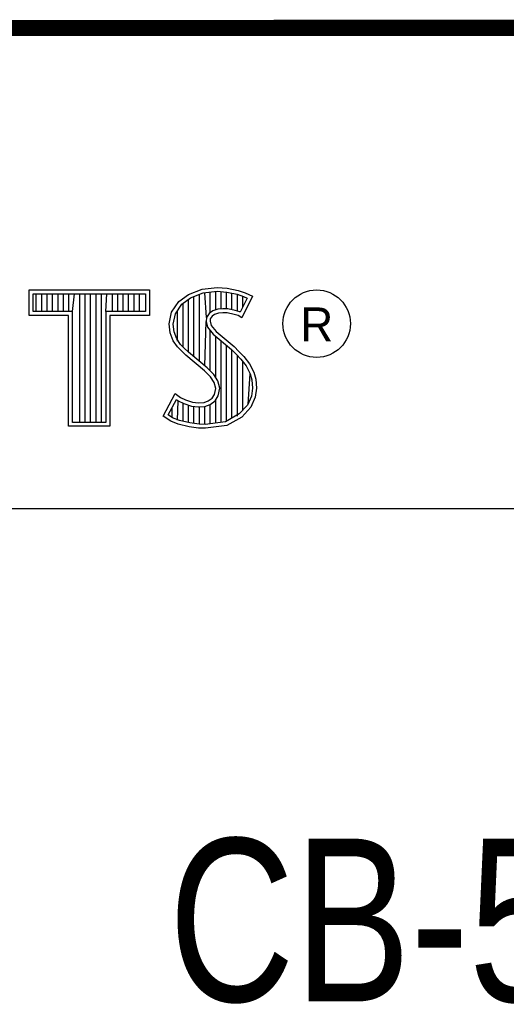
# Model space of a CAD drawing. Header units: inches. Extents: x 0 to 22, y 0 to 17.
# Tile 7 of 9: x 18.452 to 19.05, y 1.761 to 2.97. Entities that reach past the tile are written whole.
import ezdxf

# ---------------------------------------------------------------- set-up
doc = ezdxf.new("R2010")
doc.units = ezdxf.units.IN
doc.header["$LTSCALE"] = 1.21
doc.header["$MEASUREMENT"] = 0
doc.layers.get('0').update_dxf_attribs({"linetype": 'CONTINUOUS'})
doc.styles.get("Standard").update_dxf_attribs({"font": 'txt', "width": 0.8})

msp = doc.modelspace()

# ---------------------------------------------------------------- linework, layer by layer
at = {"color": 2, "linetype": 'CONTINUOUS'}
for p, q in [((16.3737, 2.9596), (21.5037, 2.9596)), ((16.375, 2.96), (21.5, 2.96)), ((18.4641, 2.6383), (18.6117, 2.6383)), ((18.4641, 2.607), (18.4641, 2.6383)), ((18.6117, 2.6383), (18.6117, 2.607)), ((18.6599, 2.6327), (18.6766, 2.6393)), ((18.6766, 2.6393), (18.695, 2.6413)), ((18.6777, 2.6346), (18.6951, 2.6365)), ((18.6865, 2.6103), (18.6865, 2.6355)), ((18.6932, 2.6137), (18.6932, 2.6362)), ((18.695, 2.6413), (18.7074, 2.6405)), ((18.6951, 2.6365), (18.7067, 2.6356)), ((18.6998, 2.6149), (18.6998, 2.6361)), ((18.7065, 2.6148), (18.7065, 2.6357)), ((18.7067, 2.6356), (18.7196, 2.6329)), ((18.7074, 2.6405), (18.7209, 2.6376)), ((18.7209, 2.6376), (18.7293, 2.6347)), ((18.469, 2.6334), (18.6068, 2.6334)), ((18.469, 2.6119), (18.469, 2.6334)), ((18.4729, 2.6119), (18.4729, 2.6334)), ((18.4795, 2.6119), (18.4795, 2.6334)), ((18.4862, 2.6119), (18.4862, 2.6334)), ((18.4929, 2.6119), (18.4929, 2.6334)), ((18.4996, 2.6119), (18.4996, 2.6334)), ((18.5062, 2.6119), (18.5062, 2.6334)), ((18.5129, 2.6119), (18.5129, 2.6334)), ((18.5174, 2.6119), (18.5196, 2.6334)), ((18.5263, 2.4756), (18.5263, 2.6334)), ((18.5329, 2.4756), (18.5329, 2.6334)), ((18.5396, 2.4756), (18.5396, 2.6334)), ((18.5463, 2.4756), (18.5463, 2.6334)), ((18.553, 2.4756), (18.553, 2.6334)), ((18.5584, 2.6119), (18.5596, 2.6334)), ((18.5663, 2.6119), (18.5663, 2.6334)), ((18.573, 2.6119), (18.573, 2.6334)), ((18.5797, 2.6119), (18.5797, 2.6334)), ((18.5863, 2.6119), (18.5863, 2.6334)), ((18.593, 2.6119), (18.593, 2.6334)), ((18.5997, 2.6119), (18.5997, 2.6334)), ((18.6068, 2.6334), (18.6068, 2.6119)), ((18.6391, 2.6108), (18.648, 2.624)), ((18.648, 2.624), (18.6599, 2.6327)), ((18.6516, 2.6206), (18.6622, 2.6284)), ((18.6598, 2.5616), (18.6598, 2.6266)), ((18.6622, 2.6284), (18.6777, 2.6346)), ((18.6664, 2.556), (18.6664, 2.6301)), ((18.6731, 2.5504), (18.6731, 2.6327)), ((18.6819, 2.6044), (18.6798, 2.6348)), ((18.7132, 2.6137), (18.7132, 2.6343)), ((18.7196, 2.6329), (18.7275, 2.6302)), ((18.7199, 2.6121), (18.7199, 2.6328)), ((18.7319, 2.6281), (18.7233, 2.6108)), ((18.7385, 2.6304), (18.7252, 2.6039)), ((18.7265, 2.6173), (18.7265, 2.6305)), ((18.7275, 2.6302), (18.7319, 2.6281)), ((18.7293, 2.6347), (18.7385, 2.6304)), ((18.5174, 2.6119), (18.469, 2.6119)), ((18.5174, 2.4756), (18.5174, 2.6119)), ((18.6068, 2.6119), (18.5584, 2.6119)), ((18.5584, 2.6119), (18.5584, 2.4756)), ((18.6437, 2.6089), (18.6516, 2.6206)), ((18.6464, 2.5754), (18.6464, 2.613)), ((18.6531, 2.5683), (18.6531, 2.6217)), ((18.6897, 2.6126), (18.6851, 2.6093)), ((18.6958, 2.6144), (18.6897, 2.6126)), ((18.7018, 2.6151), (18.6958, 2.6144)), ((18.708, 2.6148), (18.7018, 2.6151)), ((18.7172, 2.6129), (18.708, 2.6148)), ((18.7227, 2.6112), (18.7172, 2.6129)), ((18.5125, 2.607), (18.4641, 2.607)), ((18.5125, 2.4708), (18.5125, 2.607)), ((18.6117, 2.607), (18.5633, 2.607)), ((18.5633, 2.607), (18.5633, 2.4708)), ((18.6362, 2.5964), (18.6391, 2.6108)), ((18.6411, 2.5962), (18.6437, 2.6089)), ((18.6798, 2.5449), (18.6815, 2.5996)), ((18.6819, 2.6044), (18.6815, 2.5996)), ((18.6815, 2.5996), (18.683, 2.5925)), ((18.6851, 2.6093), (18.6819, 2.6044)), ((18.6866, 2.6027), (18.6864, 2.5999)), ((18.6864, 2.5999), (18.6875, 2.5947)), ((18.6887, 2.6059), (18.6866, 2.6027)), ((18.6918, 2.6082), (18.6887, 2.6059)), ((18.6967, 2.6097), (18.6918, 2.6082)), ((18.7019, 2.6102), (18.6967, 2.6097)), ((18.7074, 2.6099), (18.7019, 2.6102)), ((18.716, 2.6082), (18.7074, 2.6099)), ((18.7206, 2.6068), (18.716, 2.6082)), ((18.7252, 2.6039), (18.7206, 2.6068)), ((18.7233, 2.6108), (18.7227, 2.6112)), ((18.6374, 2.5855), (18.6362, 2.5964)), ((18.6421, 2.5866), (18.6411, 2.5962)), ((18.683, 2.5925), (18.6901, 2.5838)), ((18.6865, 2.5387), (18.6865, 2.5882)), ((18.6875, 2.5947), (18.6936, 2.5872)), ((18.6936, 2.5872), (18.7157, 2.5688)), ((18.6411, 2.5757), (18.6374, 2.5855)), ((18.6463, 2.5682), (18.6411, 2.5757)), ((18.6455, 2.578), (18.6421, 2.5866)), ((18.6501, 2.5713), (18.6455, 2.578)), ((18.6901, 2.5838), (18.7125, 2.5652)), ((18.6932, 2.5305), (18.6932, 2.5812)), ((18.6998, 2.4757), (18.6998, 2.5757)), ((18.6506, 2.5639), (18.6463, 2.5682)), ((18.6541, 2.5673), (18.6501, 2.5713)), ((18.6564, 2.5581), (18.6506, 2.5639)), ((18.6597, 2.5617), (18.6541, 2.5673)), ((18.7065, 2.4766), (18.7065, 2.5701)), ((18.7125, 2.5652), (18.7183, 2.5593)), ((18.7132, 2.4809), (18.7132, 2.5645)), ((18.7157, 2.5688), (18.7218, 2.5627)), ((18.6794, 2.5388), (18.6564, 2.5581)), ((18.6827, 2.5424), (18.6597, 2.5617)), ((18.7183, 2.5593), (18.7242, 2.5532)), ((18.7199, 2.4834), (18.7199, 2.5577)), ((18.7218, 2.5627), (18.7278, 2.5564)), ((18.7242, 2.5532), (18.7306, 2.5449)), ((18.7278, 2.5564), (18.7348, 2.5475)), ((18.6869, 2.5313), (18.6794, 2.5388)), ((18.6908, 2.5344), (18.6827, 2.5424)), ((18.7265, 2.4907), (18.7265, 2.5501)), ((18.7306, 2.5449), (18.7354, 2.5353)), ((18.7348, 2.5475), (18.7399, 2.5371)), ((18.6913, 2.5244), (18.6869, 2.5313)), ((18.6957, 2.5264), (18.6908, 2.5344)), ((18.7332, 2.4981), (18.7354, 2.5353)), ((18.7354, 2.5353), (18.7377, 2.5278)), ((18.7377, 2.5278), (18.7385, 2.5177)), ((18.7399, 2.5371), (18.7425, 2.5287)), ((18.7425, 2.5287), (18.7434, 2.5175)), ((18.6933, 2.5172), (18.6913, 2.5244)), ((18.6918, 2.51), (18.6933, 2.5172)), ((18.6983, 2.5174), (18.6957, 2.5264)), ((18.6964, 2.5082), (18.6983, 2.5174)), ((18.7385, 2.5177), (18.737, 2.5079)), ((18.7434, 2.5175), (18.7417, 2.5066)), ((18.6285, 2.4832), (18.6434, 2.5109)), ((18.6348, 2.4848), (18.6451, 2.5037)), ((18.6434, 2.5109), (18.6498, 2.5063)), ((18.6451, 2.5037), (18.6472, 2.5021)), ((18.6498, 2.5063), (18.6561, 2.5031)), ((18.6561, 2.5031), (18.6645, 2.5002)), ((18.6841, 2.502), (18.689, 2.5054)), ((18.689, 2.5054), (18.6918, 2.51)), ((18.6926, 2.502), (18.6964, 2.5082)), ((18.737, 2.5079), (18.7321, 2.4969)), ((18.7417, 2.5066), (18.7362, 2.4942)), ((18.6397, 2.4814), (18.6397, 2.4939)), ((18.6464, 2.4783), (18.6472, 2.5021)), ((18.6472, 2.5021), (18.6542, 2.4986)), ((18.6531, 2.4769), (18.6531, 2.499)), ((18.6542, 2.4986), (18.6634, 2.4955)), ((18.6598, 2.4753), (18.6598, 2.4967)), ((18.6634, 2.4955), (18.6719, 2.4945)), ((18.6645, 2.5002), (18.672, 2.4994)), ((18.6664, 2.4743), (18.6664, 2.4951)), ((18.6719, 2.4945), (18.68, 2.4952)), ((18.672, 2.4994), (18.6789, 2.4999)), ((18.6731, 2.4733), (18.6731, 2.4943)), ((18.6789, 2.4999), (18.6841, 2.502)), ((18.6798, 2.4731), (18.6798, 2.4951)), ((18.68, 2.4952), (18.6864, 2.4976)), ((18.6864, 2.4976), (18.6926, 2.502)), ((18.6865, 2.4739), (18.6865, 2.4977)), ((18.6932, 2.4748), (18.6932, 2.5024)), ((18.7321, 2.4969), (18.7222, 2.4859)), ((18.7362, 2.4942), (18.7252, 2.4821)), ((18.638, 2.4769), (18.6285, 2.4832)), ((18.6402, 2.4812), (18.6348, 2.4848)), ((18.6486, 2.4778), (18.6402, 2.4812)), ((18.7222, 2.4859), (18.7053, 2.4764)), ((18.7252, 2.4821), (18.7068, 2.4717)), ((18.5633, 2.4708), (18.5125, 2.4708)), ((18.5584, 2.4756), (18.5174, 2.4756)), ((18.6472, 2.4732), (18.638, 2.4769)), ((18.6607, 2.4703), (18.6472, 2.4732)), ((18.6616, 2.4751), (18.6486, 2.4778)), ((18.6722, 2.4686), (18.6607, 2.4703)), ((18.6727, 2.4734), (18.6616, 2.4751)), ((18.6806, 2.4683), (18.6722, 2.4686)), ((18.6804, 2.4731), (18.6727, 2.4734)), ((18.7053, 2.4764), (18.6804, 2.4731)), ((18.7068, 2.4717), (18.6806, 2.4683)), ((16.7288, 2.37), (21.5, 2.37))]:
    msp.add_line(p, q, dxfattribs=at)
at = {"color": 7, "linetype": 'CONTINUOUS', "const_width": 0.02}
msp.add_lwpolyline([(13.6, 2.9595), (21.5, 2.96)], dxfattribs=at)
at = {"color": 2, "linetype": 'CONTINUOUS'}
msp.add_circle((18.8172, 2.5968), 0.0414, dxfattribs=at)

# ---------------------------------------------------------------- texts
msp.add_text('R', height=0.0418, dxfattribs=at).set_placement((18.7972, 2.5749))
at = {"color": 7, "linetype": 'CONTINUOUS', "insert": (18.9387, 1.9646), "char_height": 0.2, "width": 0.8, "attachment_point": 2}
msp.add_mtext('CB-50\\P ', dxfattribs=at)

doc.saveas('drawing.dxf')
